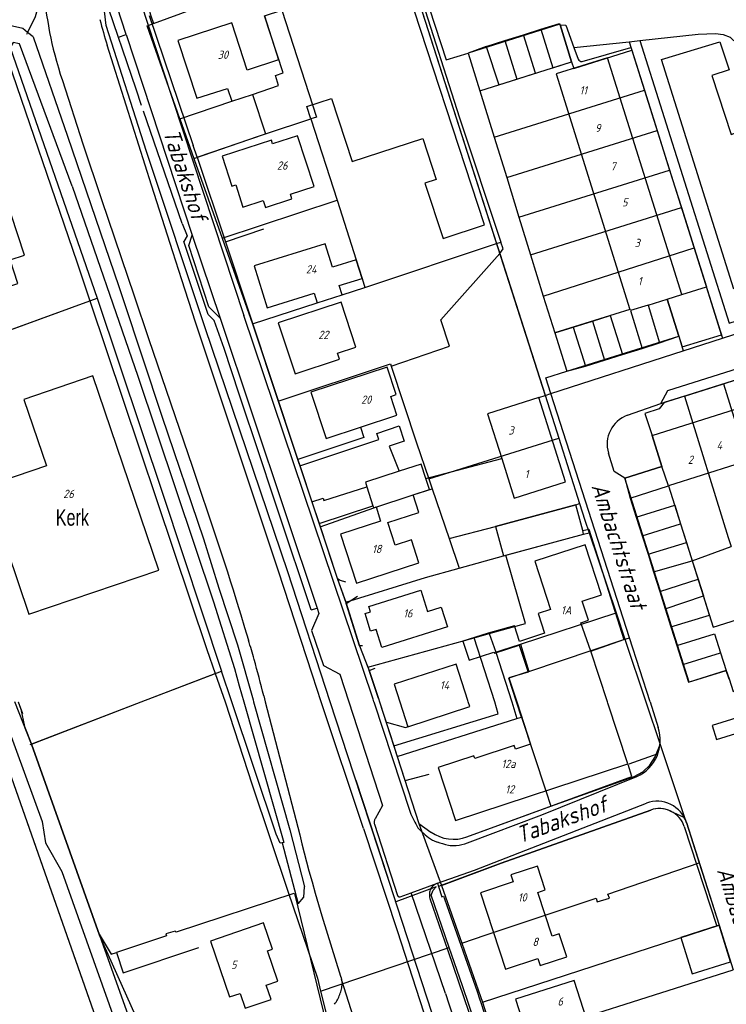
# Model space of a CAD drawing. Extents: x 124314 to 128016, y 450271 to 453716.
# Tile 30 of 40: x 125175 to 125282, y 450954 to 451103. Entities that reach past the tile are written whole.
import ezdxf
from ezdxf.enums import TextEntityAlignment as Align

# ---------------------------------------------------------------- set-up
doc = ezdxf.new("R2010")
doc.units = 0
doc.header["$MEASUREMENT"] = 0
for name, color, linetype in [('Default_113', 7, 'Continuous'), ('Default_117', 7, 'Continuous'), ('Default_119', 7, 'Continuous'), ('Default_21', 40, 'Continuous'), ('Default_22', 7, 'Continuous'), ('Default_4', 1, 'Continuous'), ('Default_48', 140, 'Continuous'), ('Default_6', 7, 'Continuous'), ('Default_79', 2, 'Continuous'), ('Default_80', 7, 'Continuous'), ('Default_87', 72, 'Continuous'), ('Default_99', 2, 'Continuous')]:
    doc.layers.add(name, color=color, linetype=linetype)
doc.styles.get("Standard").update_dxf_attribs({"font": 'ARIAL.TTF'})
doc.styles.add('Style-ENGINEERING', font='isoct.shx', dxfattribs={"oblique": 15})

msp = doc.modelspace()

# ---------------------------------------------------------------- linework, layer by layer
at = {"layer": 'Default_21', "lineweight": -3, "flags": 128}
for points in [[(125222.26, 451000), (125215.83, 451019.7), (125203.32, 451056.62), (125194.45, 451083.3), (125188.37, 451102.4), (125187.36, 451111.13), (125187.23, 451114.13), (125187.84, 451123.68), (125189.95, 451132.22), (125192.24, 451138), (125196.34, 451145.34), (125199.52, 451149.72), (125204.67, 451155.12), (125212.14, 451160.69), (125216.99, 451163.23)], [(125195.49, 451102.66), (125213.56, 451109.33)], [(125235.82, 451107.24), (125241.81, 451088.42), (125248.1, 451069.57)], [(125199.5, 451088.27), (125207.35, 451090.92), (125210.51, 451091.95), (125214.46, 451093.3), (125213.96, 451094.82), (125215.12, 451095.2), (125212.3, 451103.82), (125214.95, 451104.69)], [(125214.95, 451104.69), (125220.17, 451088.52), (125219.35, 451088.23)], [(125199.5, 451088.27), (125194.56, 451102.32), (125195.49, 451102.66)], [(125254.16, 451101.81), (125256.98, 451102.69)], [(125256.98, 451102.69), (125257.05, 451102.47)], [(125172.81, 451101.16), (125172.88, 451098.87), (125183.89, 451066.62), (125185.88, 451060.7)], [(125251.5, 451100.97), (125254.16, 451101.81)], [(125254.16, 451101.81), (125255.94, 451095.97), (125258.81, 451096.87)], [(125257.05, 451102.47), (125257.91, 451102.42), (125259.15, 451099.02), (125259.79, 451097.29)], [(125257.05, 451102.47), (125258.81, 451096.87)], [(125245.89, 451099.2), (125248.71, 451100.09)], [(125248.71, 451100.09), (125251.5, 451100.97)], [(125248.71, 451100.09), (125250.5, 451094.25)], [(125250.5, 451094.25), (125253.35, 451095.15), (125251.5, 451100.97)], [(125245.89, 451099.2), (125243.13, 451098.21), (125244.93, 451092.5)], [(125245.89, 451099.2), (125247.8, 451093.4)], [(125258.81, 451096.87), (125259.12, 451095.88), (125267.92, 451098.64)], [(125260.4, 451096.91), (125267.79, 451099.05), (125267.92, 451098.64)], [(125267.92, 451098.64), (125269.82, 451092.59)], [(125247.8, 451093.4), (125250.5, 451094.25)], [(125244.93, 451092.5), (125247.8, 451093.4)], [(125244.93, 451092.5), (125247.1, 451085.45)], [(125247.1, 451085.45), (125269.82, 451092.59)], [(125269.82, 451092.59), (125271.75, 451086.48)], [(125199.5, 451088.27), (125201.62, 451082.24)], [(125201.62, 451082.24), (125211.27, 451085.55), (125212.46, 451085.98), (125219.35, 451088.23)], [(125219.35, 451088.23), (125223.31, 451075.93)], [(125248.99, 451079.35), (125271.75, 451086.48)], [(125271.75, 451086.48), (125273.64, 451080.48)], [(125247.1, 451085.45), (125248.99, 451079.35)], [(125201.62, 451082.24), (125201.67, 451082.11), (125205.91, 451070.18)], [(125250.83, 451073.37), (125273.64, 451080.48)], [(125273.64, 451080.48), (125275.43, 451074.8)], [(125248.99, 451079.35), (125250.83, 451073.37)], [(125205.91, 451070.18), (125223.31, 451075.93)], [(125223.31, 451075.93), (125226.21, 451066.89), (125227.09, 451064.08), (125227.52, 451062.73)], [(125252.6, 451067.64), (125275.43, 451074.8)], [(125275.43, 451074.8), (125277.34, 451068.74)], [(125250.83, 451073.37), (125252.6, 451067.64)], [(125205.91, 451070.18), (125210.52, 451057.22)], [(125227.52, 451062.73), (125247.45, 451069.36)], [(125247.45, 451069.36), (125248.1, 451069.57)], [(125247.93, 451067.85), (125248.43, 451068.57), (125248.1, 451069.57)], [(125254.52, 451061.41), (125277.34, 451068.74)], [(125277.34, 451068.74), (125279.2, 451062.82)], [(125231.5, 451050.8), (125240.31, 451053.83), (125239.01, 451057.82), (125247.93, 451067.85)], [(125252.6, 451067.64), (125254.52, 451061.41)], [(125210.52, 451057.22), (125220.27, 451060.41), (125224.07, 451061.59), (125227.52, 451062.73)], [(125273.26, 451060.95), (125275.47, 451061.64), (125279.2, 451062.82)], [(125275.02, 451055.35), (125275.53, 451053.71), (125281.48, 451055.57), (125279.2, 451062.82)], [(125254.52, 451061.41), (125256.25, 451055.83)], [(125270.4, 451060.06), (125273.26, 451060.95)], [(125273.26, 451060.95), (125275.02, 451055.35)], [(125156.68, 451050.08), (125171.2, 451055.34), (125185.88, 451060.7)], [(125185.88, 451060.7), (125203.6, 451007.91), (125204.85, 451004.3)], [(125270.4, 451060.06), (125267.7, 451059.23), (125269.47, 451053.49)], [(125270.4, 451060.06), (125272.12, 451054.32)], [(125261.95, 451057.62), (125264.63, 451058.46), (125266.52, 451052.56)], [(125210.52, 451057.22), (125214.41, 451045.5)], [(125256.25, 451055.83), (125259.03, 451056.7)], [(125259.03, 451056.7), (125261.95, 451057.62)], [(125259.03, 451056.7), (125260.9, 451050.8)], [(125261.95, 451057.62), (125263.8, 451051.71)], [(125256.25, 451055.83), (125258.06, 451050.04), (125260.9, 451050.8)], [(125272.12, 451054.32), (125275.02, 451055.35)], [(125266.52, 451052.56), (125269.47, 451053.49)], [(125269.47, 451053.49), (125272.12, 451054.32)], [(125263.8, 451051.71), (125266.52, 451052.56)], [(125214.41, 451045.5), (125231.37, 451051.17), (125231.5, 451050.8)], [(125231.5, 451050.8), (125235.34, 451039.19), (125237.18, 451033.77)], [(125260.9, 451050.8), (125263.8, 451051.71)], [(125281.78, 451048.15), (125287.72, 451050.04)], [(125275.91, 451046.29), (125281.78, 451048.15)], [(125281.78, 451048.15), (125288.87, 451025.4)], [(125275.91, 451046.29), (125272.82, 451045.31), (125272.08, 451044.33), (125269.91, 451043.66), (125270.98, 451040.31), (125272.46, 451035.62)], [(125275.91, 451046.29), (125282.52, 451024.88), (125282.96, 451023.49)], [(125214.41, 451045.5), (125220.73, 451026.51)], [(125237.18, 451033.77), (125256.86, 451039.92)], [(125272.46, 451035.62), (125266.86, 451033.85), (125267.68, 451030.83)], [(125267.68, 451030.83), (125273.48, 451032.71), (125272.46, 451035.62)], [(125237.18, 451033.77), (125237.7, 451032.26)], [(125220.73, 451026.51), (125228.85, 451029.37), (125234.81, 451031.32), (125237.7, 451032.26)], [(125237.7, 451032.26), (125240.27, 451024.7)], [(125240.27, 451024.7), (125247.29, 451026.54), (125259.43, 451029.83), (125260.01, 451030)], [(125267.68, 451030.83), (125268.59, 451027.93)], [(125268.59, 451027.93), (125274.41, 451029.76), (125275.3, 451026.93)], [(125220.73, 451026.51), (125223.31, 451018.74), (125224.62, 451015.1)], [(125268.59, 451027.93), (125269.48, 451025.13)], [(125269.48, 451025.13), (125275.3, 451026.93)], [(125275.3, 451026.93), (125276.19, 451024.11)], [(125248.86, 451022.21), (125260.63, 451025.39), (125261.44, 451025.6)], [(125269.48, 451025.13), (125270.37, 451022.33)], [(125240.27, 451024.7), (125241.79, 451020.25)], [(125270.37, 451022.33), (125276.19, 451024.11)], [(125276.19, 451024.11), (125277.06, 451021.36)], [(125277.06, 451021.36), (125282.96, 451023.49)], [(125241.79, 451020.25), (125248.49, 451022.11), (125248.86, 451022.21)], [(125246.33, 451010.34), (125251.83, 451011.87), (125248.86, 451022.21)], [(125270.37, 451022.33), (125271.2, 451019.7)], [(125271.2, 451019.7), (125277.06, 451021.36)], [(125277.06, 451021.36), (125277.94, 451018.58)], [(125224.62, 451015.1), (125236.67, 451018.82), (125241.79, 451020.25)], [(125271.2, 451019.7), (125272.14, 451016.72)], [(125272.14, 451016.72), (125277.94, 451018.58)], [(125277.94, 451018.58), (125278.75, 451016.02)], [(125272.14, 451016.72), (125272.97, 451014.09)], [(125224.62, 451015.1), (125226.71, 451008.49), (125227.98, 451005.25)], [(125272.97, 451014.09), (125278.75, 451016.02)], [(125273.84, 451011.35), (125279.67, 451013.11), (125278.75, 451016.02)], [(125251.09, 451008.73), (125265.54, 451013.47)], [(125272.97, 451014.09), (125273.84, 451011.35)], [(125244.04, 451009.71), (125246.33, 451010.34)], [(125246.33, 451010.34), (125247.31, 451007.5)], [(125273.84, 451011.35), (125274.74, 451008.51)], [(125274.74, 451008.51), (125280.41, 451010.3), (125281.35, 451007.42)], [(125227.98, 451005.25), (125244.04, 451009.71)], [(125247.19, 451000), (125244.04, 451009.71)], [(125247.31, 451007.5), (125248.26, 451007.81), (125251.09, 451008.73)], [(125251.09, 451008.73), (125252.35, 451004.61)], [(125252.35, 451004.61), (125266.88, 451009.48)], [(125247.31, 451007.5), (125249.76, 451000)], [(125274.74, 451008.51), (125275.63, 451005.66)], [(125275.63, 451005.66), (125281.35, 451007.42)], [(125281.35, 451007.42), (125282.22, 451004.76)], [(125275.63, 451005.66), (125276.49, 451002.95), (125282.22, 451004.76)], [(125193.64, 451000), (125204.85, 451004.3)], [(125204.85, 451004.3), (125206.36, 451000)], [(125227.98, 451005.25), (125228.18, 451004.74), (125229.57, 451000.52)], [(125252.35, 451004.61), (125249.3, 451003.58)], [(125282.22, 451004.76), (125282.63, 451003.46), (125283.28, 451001.55), (125289.23, 451003.47)], [(125250.47, 451000), (125249.3, 451003.58)], [(125169.94, 451000), (125190.81, 450940.62)], [(125175.03, 451000), (125175.44, 450998.89), (125176.01, 450996.25), (125177.05, 450993.61)], [(125177.05, 450993.61), (125193.64, 451000)], [(125206.36, 451000), (125210.46, 450987.44), (125215.9, 450971.19), (125220.33, 450958.15), (125220.81, 450956.21)], [(125240.29, 450962.82), (125237.57, 450970.72), (125237.87, 450971.47), (125238.29, 450972), (125232.19, 450969.73), (125225.84, 450989.06), (125222.26, 451000)], [(125229.57, 451000.52), (125229.74, 451000)], [(125229.74, 451000), (125231.89, 450993.33)], [(125231.89, 450993.33), (125247.71, 450998.19), (125247.19, 451000)], [(125249.76, 451000), (125250.51, 450997.48)], [(125251.23, 450997.7), (125250.47, 451000)], [(125232.41, 450991.74), (125250.51, 450997.48)], [(125250.51, 450997.48), (125251.23, 450997.7)], [(125251.23, 450997.7), (125254.9, 450986.52), (125255.66, 450984.19)], [(125177.05, 450993.61), (125187.36, 450964.66), (125190.15, 450956.75), (125195.41, 450942.09)], [(125231.89, 450993.33), (125232.41, 450991.74)], [(125255.66, 450984.19), (125268.28, 450988.69), (125269.6, 450989.41), (125270.65, 450990.4), (125271.46, 450991.66), (125272.19, 450993.53)], [(125232.41, 450991.74), (125235.69, 450981.57)], [(125239.12, 450972.2), (125248.16, 450975.6), (125270.78, 450983.62)], [(125242.94, 450979.54), (125255.66, 450984.19)], [(125273.68, 450983.52), (125275.87, 450982.47)], [(125235.69, 450981.57), (125239.12, 450972.2)], [(125235.69, 450981.57), (125237.52, 450980.27)], [(125242.18, 450963.47), (125245.87, 450964.72), (125262.53, 450970.27), (125262.65, 450969.73), (125264.55, 450970.27), (125264.31, 450970.87), (125278.12, 450975.64)], [(125239.12, 450972.2), (125242.18, 450963.47)], [(125245.3, 450954.51), (125281.13, 450966.17)], [(125220.81, 450956.21), (125240.29, 450962.82)], [(125246.17, 450945.56), (125242.28, 450957.03), (125240.29, 450962.82)], [(125242.18, 450963.47), (125245.01, 450955.41), (125245.3, 450954.51)], [(125247.38, 450948.03), (125283.28, 450959.43)], [(125220.81, 450956.21), (125221.83, 450952.02), (125222.09, 450951.2)], [(125245.3, 450954.51), (125247.38, 450948.03)]]:
    msp.add_lwpolyline(points, dxfattribs=at)
at = {"layer": 'Default_21', "lineweight": -3}
for centre, major_axis, end_param in [((125238.42, 451116.66), (-35.9, 27.39), 0.966928), ((125260.46, 451097.68), (-0.674, -0.388), 0.967336), ((125272.1, 450979.89), (1.58, 3.63), 0.752415), ((125240.93, 450985.07), (-3.4, -4.8), 0.967526)]:
    msp.add_ellipse(centre, major_axis=major_axis, ratio=1, start_param=0, end_param=end_param, dxfattribs=at)
at = {"layer": 'Default_22', "lineweight": -3, "flags": 128}
for points in [[(125233.68, 451112.37), (125247.45, 451069.36)], [(125247.45, 451069.36), (125247.93, 451067.85)], [(125247.93, 451067.85), (125254.8, 451046.41), (125256.86, 451039.92)], [(125256.86, 451039.92), (125260.01, 451030)], [(125260.01, 451030), (125260.79, 451027.51), (125261.44, 451025.6)], [(125261.44, 451025.6), (125265.54, 451013.47)], [(125265.54, 451013.47), (125266.88, 451009.48)], [(125266.88, 451009.48), (125270.04, 451000)], [(125270.04, 451000), (125272.19, 450993.53)], [(125272.19, 450993.53), (125275.87, 450982.47)], [(125275.87, 450982.47), (125276.05, 450982.09), (125276.19, 450981.7), (125278.12, 450975.64)], [(125278.12, 450975.64), (125281.13, 450966.17)], [(125281.13, 450966.17), (125283.28, 450959.43)]]:
    msp.add_lwpolyline(points, dxfattribs=at)
at = {"layer": 'Default_4', "lineweight": -3, "flags": 128}
for points in [[(125212.46, 451085.98), (125219.35, 451088.23), (125218.74, 451090.09), (125222.46, 451091.3), (125225.57, 451081.78), (125236.26, 451085.28), (125238.29, 451079.06), (125236.6, 451078.51), (125239.34, 451070.12), (125245.64, 451072.18), (125233.07, 451110.62), (125215.68, 451104.93), (125215.34, 451105.98)], [(125212.3, 451103.82), (125214.46, 451097.19), (125209.68, 451095.63), (125207.35, 451102.76), (125199.21, 451100.1), (125202.07, 451091.35), (125206.71, 451092.86), (125207.35, 451090.92), (125210.51, 451091.95), (125212.46, 451085.98)], [(125275.02, 451055.35), (125273.26, 451060.95), (125275.47, 451061.64), (125264.23, 451097.48), (125256.46, 451095.04), (125267.64, 451059.4), (125256.25, 451055.83), (125258.06, 451050.04)], [(125219.81, 451078.02), (125217.33, 451085.68), (125213.55, 451084.46), (125213.37, 451085.03), (125205.9, 451082.61), (125207.37, 451078.05), (125207.98, 451078.24), (125209.06, 451074.89), (125212.11, 451075.88), (125212.45, 451074.84), (125216.47, 451076.14), (125216.23, 451076.86), (125219.81, 451078.02)], [(125176, 451067.63), (125173.97, 451073.78), (125168.2, 451071.88), (125167.18, 451074.96), (125161.61, 451073.12), (125162.79, 451069.55), (125158.78, 451068.22), (125160.57, 451062.8), (125168.03, 451065.26), (125169.29, 451061.43), (125174.98, 451063.31), (125173.8, 451066.9), (125176, 451067.63)], [(125227.09, 451064.08), (125226.21, 451066.89), (125222.61, 451065.77), (125221.5, 451069.34), (125210.75, 451066), (125212.72, 451059.66), (125219.82, 451061.86), (125220.27, 451060.41), (125224.07, 451061.59), (125223.62, 451063.01), (125227.09, 451064.08)], [(125226.13, 451053.7), (125223.9, 451060.5), (125214.41, 451057.39), (125216.94, 451049.66), (125223.69, 451051.88), (125223.38, 451052.8), (125226.13, 451053.7)], [(125258.06, 451050.04), (125275.02, 451055.35)], [(125232.36, 451043.38), (125231.42, 451046.22), (125232.26, 451046.5), (125230.89, 451050.68), (125219.34, 451046.89), (125221.65, 451039.86), (125226.83, 451041.56)], [(125266.86, 451033.85), (125272.46, 451035.62), (125270.98, 451040.31), (125306.75, 451051.62), (125309.16, 451043.98), (125273.48, 451032.71), (125280.25, 451011.29), (125315.96, 451022.57), (125316.09, 451022.15)], [(125196.31, 451019.95), (125186.34, 451049.32), (125175.9, 451045.77), (125179.31, 451035.71), (125170.08, 451032.58), (125176.64, 451013.27), (125196.31, 451019.95)], [(125253.82, 451046.06), (125246.07, 451043.6), (125248.22, 451036.81)], [(125248.22, 451036.81), (125250.1, 451030.85), (125257.86, 451033.31), (125253.82, 451046.06)], [(125226.83, 451041.56), (125232.36, 451043.38)], [(125236.74, 451033.8), (125236.03, 451035.97), (125232.68, 451034.89)], [(125232.68, 451034.89), (125227.59, 451033.23), (125227.81, 451032.56)], [(125228.74, 451029.69), (125228.85, 451029.37), (125229.21, 451029.49), (125229.9, 451027.35), (125223.82, 451025.37), (125226.22, 451017.98), (125235.69, 451021.06), (125234.57, 451024.5), (125232.09, 451023.7), (125230.97, 451027.14), (125235.67, 451028.67), (125234.81, 451031.32), (125237.28, 451032.12), (125236.74, 451033.8)], [(125227.81, 451032.56), (125228.74, 451029.69)], [(125282.64, 451003.41), (125282.22, 451004.76), (125276.61, 451002.98), (125266.86, 451033.85)], [(125261.72, 451007.68), (125260.21, 451011.98), (125261.35, 451012.36), (125260.41, 451015.23), (125263.32, 451016.17), (125260.87, 451023.75), (125253.23, 451021.31), (125255.59, 451013.99), (125253.72, 451013.38), (125254.71, 451010.38), (125250.9, 451009.15), (125250.14, 451011.51), (125246.17, 451010.41), (125242.36, 451009.17), (125243.3, 451006.32), (125247.05, 451007.54), (125247.11, 451007.37), (125250.88, 451008.59), (125252.25, 451004.47), (125249.3, 451003.61)], [(125240.02, 451011.36), (125230.07, 451008.24), (125229.21, 451010.97), (125228.38, 451010.71), (125227.54, 451013.37), (125228.34, 451013.62), (125228.09, 451014.41), (125235.97, 451016.88), (125236.97, 451013.68), (125239.08, 451014.34), (125240.02, 451011.36)], [(125264.24, 451000), (125261.72, 451007.68)], [(125243.17, 451000), (125243.09, 451000.22), (125241.31, 451005.72), (125231.92, 451002.67), (125232.79, 451000)], [(125249.3, 451003.61), (125250.49, 451000)], [(125232.79, 451000), (125232.79, 451000), (125234.01, 450996.23), (125243.4, 450999.28)], [(125250.49, 451000), (125250.54, 450999.85), (125252.59, 450993.59), (125250.33, 450992.85), (125250.11, 450993.37), (125244.16, 450991.42), (125244.02, 450991.84), (125238.62, 450990.06), (125241.25, 450982.04), (125267.32, 450990.59)], [(125243.4, 450999.28), (125243.17, 451000)], [(125267.32, 450990.59), (125264.31, 450999.78), (125264.24, 451000), (125264.24, 451000)], [(125258.09, 450961.41), (125256.94, 450964.9), (125255.84, 450964.54), (125253.68, 450971.16), (125254.79, 450971.52), (125253.62, 450975.11), (125249.6, 450973.8), (125249.95, 450972.73), (125244.99, 450971.11), (125248.78, 450959.52), (125253.68, 450961.12), (125254.07, 450960.09), (125258.09, 450961.41)], [(125214.32, 450957.73), (125212.76, 450962.29), (125213.52, 450962.55), (125212.16, 450966.52), (125204.12, 450963.76), (125207, 450955.34), (125208.64, 450955.85), (125209.4, 450953.62), (125213.3, 450954.96), (125212.55, 450957.13), (125214.32, 450957.73)], [(125282.85, 450960.66), (125281.14, 450966.17), (125275.33, 450964.34), (125277.06, 450958.83), (125282.85, 450960.66)], [(125262.45, 450947.61), (125259.19, 450957.83), (125250.33, 450955.01), (125253.59, 450944.78), (125262.45, 450947.61)]]:
    msp.add_lwpolyline(points, dxfattribs=at)
at = {"layer": 'Default_48', "lineweight": -3, "flags": 128}
for points in [[(125183.18, 451078.04), (125175.24, 451099.61), (125174.26, 451099.8), (125173.84, 451099.02), (125187, 451061.08)], [(125183.18, 451078.04), (125193.15, 451049.31), (125204.58, 451015.14), (125207.79, 451005.03), (125208.5, 451002.43)], [(125187, 451061.08), (125196.97, 451031.3), (125205.79, 451004.66)], [(125207.35, 451000), (125205.79, 451004.66)], [(125208.5, 451002.43), (125209.19, 451000)], [(125169.94, 451000), (125169.94, 451000), (125192.06, 450937.05), (125190.91, 450930.14), (125186.95, 450925.27), (125181.93, 450922.14), (125179.7, 450918.68), (125181.68, 450908.65), (125181, 450907.51), (125180.89, 450906.53), (125180.91, 450905.63), (125181.88, 450899.54), (125177.06, 450898.09), (125171.52, 450919.08), (125162.26, 450954.8), (125150.23, 451000), (125150.23, 451000)], [(125215.01, 450978.66), (125214.7, 450978.62), (125214.06, 450979.96), (125207.35, 451000)], [(125209.19, 451000), (125215.26, 450978.72), (125215.01, 450978.66)]]:
    msp.add_lwpolyline(points, dxfattribs=at)
at = {"layer": 'Default_6', "lineweight": -3, "flags": 128}
for points in [[(125257.05, 451102.47), (125257.01, 451102.58), (125243.13, 451098.21)], [(125243.13, 451098.21), (125244.93, 451092.5), (125258.81, 451096.87), (125257.05, 451102.47)], [(125260.49, 451025.91), (125259.43, 451029.83), (125247.29, 451026.54), (125248.49, 451022.11), (125260.63, 451025.39), (125260.49, 451025.91)]]:
    msp.add_lwpolyline(points, dxfattribs=at)
at = {"layer": 'Default_79', "lineweight": -3, "flags": 128}
for points in [[(125176.44, 451101.33), (125175.71, 451101.93), (125173.24, 451102.46), (125166.36, 451100.54), (125164.11, 451097.59)], [(125177.29, 451100.64), (125176.44, 451101.33)], [(125206.4, 451069.61), (125212.24, 451071.58)], [(125223.31, 451018.74), (125224.69, 451014.9)], [(125226.71, 451008.49), (125228.18, 451004.74)], [(125215.01, 450978.66), (125217.41, 450969.44), (125218.28, 450970.45), (125218.37, 450971.99)]]:
    msp.add_lwpolyline(points, dxfattribs=at)
at = {"layer": 'Default_80', "lineweight": -3, "flags": 128}
for points in [[(125193.71, 451090.27), (125192.87, 451092.72), (125188.12, 451106.84), (125187.36, 451111.13), (125187.17, 451115.44), (125187.83, 451123.55), (125189.95, 451132.22), (125192.24, 451138), (125194.59, 451142.67), (125197.82, 451147.47), (125198.85, 451148.83), (125201.38, 451151.86)], [(125232.82, 451115.06), (125254.81, 451046.38)], [(125178.15, 451105.62), (125177.62, 451103.71), (125176.44, 451101.33)], [(125176.44, 451101.33), (125176.27, 451100.99)], [(125147.99, 451093.01), (125145.88, 451092.27), (125147.82, 451073.45), (125148.48, 451067.97), (125149.57, 451065.03), (125156.75, 451049.92), (125173.54, 451056.22), (125187, 451061.08)], [(125199.86, 451072.41), (125194.01, 451089.42)], [(125202.14, 451082.42), (125212.46, 451085.98)], [(125199.86, 451072.41), (125200.62, 451070.55), (125200.13, 451069.66)], [(125209.45, 451043.71), (125208.49, 451046.58), (125206.21, 451053.47), (125204.71, 451057.7), (125203.81, 451058.61), (125200.13, 451069.66)], [(125219.37, 451013.92), (125214.51, 451028.57), (125210.7, 451039.95), (125209.45, 451043.71)], [(125260.49, 451025.91), (125261.39, 451026.12), (125266.71, 451009.42)], [(125193.64, 451000), (125205.79, 451004.66)], [(125175.03, 451000), (125175.03, 451000), (125175.69, 450998.21)], [(125176.84, 450993.56), (125193.64, 451000)], [(125229.57, 451000.52), (125229.74, 451000)], [(125229.74, 451000), (125229.74, 451000), (125235.69, 450981.57), (125237.52, 450980.27)], [(125242.94, 450979.54), (125267.92, 450988.67), (125267.36, 450990.51)], [(125244.36, 450931.46), (125243.75, 450933.43), (125239.04, 450948.78), (125237.67, 450952.96), (125232.45, 450968.93), (125230.17, 450975.94), (125226.21, 450988.09)], [(125233.6, 450988.1), (125237.24, 450989.07)], [(125216.78, 450971), (125198.92, 450965.11), (125198.78, 450965.29), (125197.38, 450964.86), (125197.46, 450964.58), (125189.89, 450962.04), (125190.91, 450958.99), (125202.4, 450962.83)], [(125216.84, 450971), (125221.7, 450951.09), (125196.81, 450942.54), (125198.7, 450935.77), (125202.78, 450924.86)]]:
    msp.add_lwpolyline(points, dxfattribs=at)
at = {"layer": 'Default_80', "lineweight": -3}
msp.add_ellipse((125240.93, 450985.07), major_axis=(-3.4, -4.8), ratio=1, start_param=0, end_param=0.967526, dxfattribs=at)
at = {"layer": 'Default_87', "lineweight": -3, "flags": 128}
for points in [[(125177.29, 451100.64), (125182.47, 451085.63), (125190.28, 451062.85), (125190.92, 451060.91), (125196.76, 451043.25), (125203.09, 451024.69), (125205.4, 451017.2), (125208.21, 451008.64), (125210.59, 451000.29), (125210.67, 451000)], [(125210.67, 451000), (125216.15, 450980.63), (125218.37, 450971.99)]]:
    msp.add_lwpolyline(points, dxfattribs=at)
at = {"layer": 'Default_99', "lineweight": -3, "flags": 128}
for points in [[(125191.38, 451101.03), (125189.34, 451107.27)], [(125236.46, 451107.56), (125239.83, 451097.17), (125243.13, 451098.21)], [(125193.61, 451105.8), (125196.88, 451095.8), (125209.19, 451058.46)], [(125179.15, 451104.95), (125179.32, 451103.96), (125179.51, 451102.97)], [(125179.51, 451102.97), (125179.77, 451101.32)], [(125194.87, 451103.9), (125201.54, 451084.22)], [(125179.77, 451101.32), (125179.95, 451100.47), (125180.14, 451099.63)], [(125190.23, 451100.62), (125191.38, 451101.03)], [(125191.38, 451101.03), (125201.38, 451070.65)], [(125257.05, 451102.47), (125257.91, 451102.42), (125259.15, 451099.02), (125267.51, 451099.92)], [(125269.13, 451100.1), (125277.95, 451101.06), (125280.61, 451101.14), (125281.77, 451101.01), (125282.81, 451100.61), (125283.98, 451099.52), (125285.13, 451098.5)], [(125180.14, 451099.63), (125180.35, 451098.79), (125180.56, 451097.95)], [(125267.51, 451099.92), (125269.13, 451100.1)], [(125267.51, 451099.92), (125281.65, 451055.04)], [(125269.13, 451100.1), (125282.68, 451057.32), (125293.54, 451060.81), (125292.15, 451065.12), (125283.38, 451062.44), (125272.41, 451097.22), (125281.26, 451099.9), (125282.67, 451095.67), (125280.03, 451094.81), (125282.97, 451085.9), (125284.43, 451086.41), (125286.34, 451080.9), (125288.02, 451081.43), (125290.37, 451074.54), (125291.11, 451074.68), (125292.25, 451071.13), (125295.65, 451072.07), (125296.15, 451070.65), (125298.69, 451071.35), (125300.63, 451065.15), (125295.34, 451063.38), (125295.88, 451061.58), (125304, 451064.23)], [(125220.91, 451000), (125219.58, 451004.03), (125214.36, 451019.95), (125208.27, 451038.25), (125201.87, 451057.46), (125199.8, 451063.86), (125198.43, 451068.1), (125195.23, 451078.23), (125188.51, 451099.41)], [(125180.56, 451097.95), (125180.83, 451096.97), (125181.11, 451095.99)], [(125181.11, 451095.99), (125181.41, 451095.01), (125181.72, 451094.04)], [(125181.72, 451094.04), (125184.8, 451084.46), (125187.62, 451076.04), (125192.57, 451061.46), (125194.76, 451054.98), (125201.4, 451035.5), (125205.01, 451024.83)], [(125202.14, 451082.42), (125201.54, 451084.22)], [(125202.14, 451082.42), (125206.4, 451069.61)], [(125205.6, 451058.05), (125203.91, 451059.81), (125200.85, 451069.08), (125201.38, 451070.65)], [(125201.38, 451070.65), (125205.6, 451058.05)], [(125206.4, 451069.61), (125217.21, 451037.1)], [(125281.65, 451055.04), (125300.84, 451061.23)], [(125205.6, 451058.05), (125220.28, 451014.19)], [(125228.88, 451000), (125228.75, 451000.39), (125209.19, 451058.46)], [(125272.33, 451045.16), (125273.36, 451047.13), (125304.18, 451056.86)], [(125272.33, 451045.16), (125305.3, 451055.61)], [(125275.02, 451055.35), (125275.71, 451053.12)], [(125275.71, 451053.12), (125281.65, 451055.04)], [(125255.65, 451046.66), (125275.71, 451053.12)], [(125255.65, 451046.66), (125254.89, 451049.04), (125258.06, 451050.04)], [(125253.82, 451046.06), (125254.81, 451046.38)], [(125254.81, 451046.38), (125255.65, 451046.66)], [(125267.55, 451009.71), (125255.65, 451046.66)], [(125267.27, 451043.37), (125272.33, 451045.16)], [(125226.83, 451041.56), (125227.36, 451039.99), (125217.35, 451036.69)], [(125217.67, 451035.72), (125229.62, 451039.69), (125229.3, 451040.64), (125232.7, 451041.77), (125233.46, 451039.47), (125231.17, 451038.71), (125232.68, 451034.89)], [(125217.21, 451037.1), (125217.8, 451035.32)], [(125266.86, 451033.85), (125265.26, 451034.85), (125264.4, 451037.63)], [(125236.74, 451033.8), (125248.22, 451036.81)], [(125217.8, 451035.32), (125219.48, 451030.28)], [(125219.48, 451030.28), (125221.18, 451030.85), (125221.32, 451030.46), (125227.81, 451032.56)], [(125219.48, 451030.28), (125220.57, 451027.01)], [(125220.57, 451027.01), (125228.74, 451029.69)], [(125220.57, 451027.01), (125223.31, 451018.74)], [(125205.01, 451024.83), (125205.85, 451022.24), (125206.69, 451019.66)], [(125206.69, 451019.66), (125207.12, 451018.3), (125207.55, 451016.94)], [(125223.31, 451018.74), (125223.79, 451018.42), (125224.57, 451018.14)], [(125207.55, 451016.94), (125208.13, 451015.06), (125208.71, 451013.18)], [(125224.69, 451014.9), (125226.37, 451015.99)], [(125226.71, 451008.49), (125224.69, 451014.9)], [(125208.71, 451013.18), (125209.31, 451011.25), (125209.91, 451009.32)], [(125219.37, 451013.92), (125220.28, 451014.19)], [(125220.28, 451014.19), (125220.56, 451013.35), (125219.42, 451010.77), (125221.27, 451005.49), (125223.7, 451004.19)], [(125261.72, 451007.68), (125266.71, 451009.42)], [(125266.71, 451009.42), (125267.55, 451009.71)], [(125270.68, 451000), (125267.55, 451009.71)], [(125227.15, 451008.49), (125226.71, 451008.49)], [(125223.7, 451004.19), (125225.07, 451000)], [(125228.18, 451004.74), (125229.09, 451005.07)], [(125229.57, 451000.52), (125228.18, 451004.74)], [(125172, 451000), (125172, 451000), (125178.68, 450981.87), (125179.14, 450978.63), (125181.65, 450974.3), (125184.04, 450967.51), (125194.87, 450937.16), (125192.75, 450930.42), (125190.49, 450922.8), (125188.16, 450913.9), (125186.75, 450913.38), (125186.65, 450911.32), (125187.97, 450911.2), (125187.28, 450906.29), (125186.99, 450901.99)], [(125196.3, 450942.5), (125192.78, 450952.54), (125187.36, 450964.66), (125177.05, 450993.61), (125174.52, 451000), (125174.52, 451000)], [(125212.2, 451000.91), (125212.44, 451000)], [(125212.44, 451000), (125217.64, 450979.86)], [(125227.28, 450980.82), (125220.91, 451000)], [(125225.07, 451000), (125230.2, 450984.28), (125229.07, 450982.31)], [(125228.88, 451000), (125234.35, 450983.29)], [(125270.68, 451000), (125271.9, 450996.13)], [(125283.77, 451000), (125284.47, 450997.76), (125280.1, 450996.42), (125280.72, 450994.29), (125285.14, 450995.68), (125287.02, 450989.91)], [(125230.77, 450996.92), (125233.65, 450996.13), (125234.23, 450996.33)], [(125267.5, 450990.63), (125271.9, 450992.16)], [(125243.03, 450978.65), (125254.32, 450982.88), (125268.69, 450988.7)], [(125238.48, 450972.54), (125244.11, 450974.54), (125270.15, 450984.68)], [(125270.78, 450983.62), (125248.16, 450975.6), (125238.65, 450972.03)], [(125228.94, 450981.93), (125228.93, 450981.81), (125228.93, 450981.7)], [(125228.99, 450982.13), (125228.96, 450982.03), (125228.94, 450981.93)], [(125229.07, 450982.31), (125229.03, 450982.22), (125228.99, 450982.13)], [(125227.28, 450980.82), (125232.42, 450965.4), (125237.55, 450949.48)], [(125228.93, 450981.7), (125228.94, 450981.58), (125228.97, 450981.47)], [(125228.97, 450981.47), (125232.45, 450970.68)], [(125275.85, 450981.14), (125280.78, 450966.06)], [(125276.19, 450981.71), (125281.14, 450966.17)], [(125217.64, 450979.86), (125217.98, 450978.5), (125218.33, 450977.15)], [(125218.33, 450977.15), (125218.69, 450975.79), (125219.05, 450974.43)], [(125219.05, 450974.43), (125219.52, 450972.73), (125220.01, 450971.02)], [(125234.54, 450971.07), (125238.48, 450972.54)], [(125238.48, 450972.54), (125238.65, 450972.03)], [(125238.65, 450972.03), (125239.18, 450970.49), (125239.42, 450970.58), (125239.57, 450970.18), (125239.92, 450969.17), (125244.5, 450956.14), (125244.87, 450955.06), (125245.09, 450954.35), (125245.45, 450953.24), (125248.72, 450942.71), (125249.11, 450941.58), (125249.23, 450941.28), (125250.04, 450937.75), (125251.61, 450933.17), (125252.52, 450929.61), (125255.04, 450926.76), (125260.32, 450924.67), (125269.35, 450928.58), (125290.4, 450937.46)], [(125220.01, 450971.02), (125220.5, 450969.32), (125221.01, 450967.62)], [(125232.45, 450970.68), (125232.48, 450970.63), (125232.52, 450970.58)], [(125232.52, 450970.58), (125232.56, 450970.55), (125232.62, 450970.52)], [(125232.62, 450970.52), (125232.67, 450970.5), (125232.72, 450970.49)], [(125232.72, 450970.49), (125232.78, 450970.48), (125232.84, 450970.49)], [(125232.84, 450970.49), (125234.54, 450971.07)], [(125239.7, 450955.85), (125234.54, 450971.07)], [(125237.32, 450970.21), (125240.05, 450962.35), (125244.85, 450948.26), (125247.87, 450938.03)], [(125221.01, 450967.62), (125223.84, 450958.47)], [(125187.3, 450964.81), (125189.13, 450961.79), (125189.89, 450962.04)], [(125223.84, 450958.47), (125223.91, 450958.22), (125223.96, 450957.97)], [(125223.96, 450957.97), (125224.02, 450957.64), (125224.05, 450957.31)], [(125232.76, 450930.44), (125223.96, 450957.97)], [(125239.7, 450955.85), (125240.24, 450954.3), (125244.12, 450942.52), (125245.49, 450937.47), (125247.39, 450929.22)]]:
    msp.add_lwpolyline(points, dxfattribs=at)
at = {"layer": 'Default_99', "lineweight": -3}
for centre, major_axis, start_param, end_param in [((125251.68, 451119.54), (-63.17, -20.13), 6.222798, 6.283185), ((125268.81, 451039.01), (-1.55, 4.36), 0, 1.531825), ((125119.81, 450981.54), (90.09, 27.78), 6.251248, 6.283185), ((124880.06, 450916.31), (330.69, 90.12), 6.26653, 6.283185), ((125266.23, 450994.17), (2.46, -5.47), 0, 1.481981), ((125271.75, 450980.29), (4.44, 1.41), 0, 1.611635), ((125252.15, 450990.76), (-17.8, -7.47), 0, 0.136498), ((125272.1, 450979.89), (3.75, 1.25), 0, 1.590416), ((125238.86, 450983.5), (-3.33, -2.56), 0, 0.204282), ((125248.31, 450994.32), (-12.19, -14.01), 0, 0.071046), ((125240.68, 450984.12), (-3.54, -4.64), 0, 0.12567), ((125239.45, 450981.97), (-1.7, -2.89), 0, 0.22305), ((125244.06, 450996.58), (-5.63, -17.8), 0, 0.095367), ((125240.92, 450981.89), (-0.77, -3.57), 0, 0.328321), ((125240.46, 450985.9), (0.89, -7.64), 0, 0.225384), ((125239.02, 450970.87), (-1.74, 0.14), 5.884045, 6.283185), ((125239.07, 450970.83), (-1.66, 0.73), 5.835198, 6.283185), ((125239.05, 450970.84), (-1.16, 1.36), 5.90141, 6.283185), ((125242.27, 450970.91), (-4.94, -0.7), 6.122848, 6.283185), ((125215.76, 450958.72), (8.21, -2.24), 6.185669, 6.283185), ((125221.45, 450957.15), (2.6, 0.16), 5.961233, 6.283185), ((125215.22, 450958.93), (8.49, -3.24), 6.189116, 6.283185), ((125220.6, 450956.29), (2.77, -1.38), 6.008471, 6.283185)]:
    msp.add_ellipse(centre, major_axis=major_axis, ratio=1, start_param=start_param, end_param=end_param, dxfattribs=at)

# ---------------------------------------------------------------- texts
at = {"layer": 'Default_113', "lineweight": -3, "style": 'Style-ENGINEERING', "oblique": 15}
for s, p in [('30', (125206.02, 451097.95)), ('11', (125260.57, 451092.56)), ('9', (125262.77, 451086.85)), ('26', (125215, 451081.18)), ('7', (125265.07, 451081.05)), ('5', (125266.85, 451075.61)), ('3', (125268.74, 451069.46)), ('24', (125219.39, 451065.47)), ('1', (125269.11, 451063.68)), ('22', (125221.23, 451055.55)), ('20', (125227.71, 451045.74)), ('3', (125249.64, 451041.08)), ('4', (125281.16, 451038.83)), ('2', (125276.79, 451036.64)), ('1', (125251.99, 451034.49)), ('18', (125229.31, 451023.14)), ('16', (125234.01, 451013.39)), ('1A', (125257.97, 451013.87)), ('14', (125239.56, 451002.51)), ('12a', (125249.25, 450990.61)), ('12', (125249.43, 450986.75)), ('10', (125251.33, 450970.39)), ('8', (125253.3, 450963.67)), ('5', (125207.68, 450960.21)), ('6', (125257.08, 450954.64))]:
    msp.add_text(s, height=1.25, dxfattribs=at).set_placement(p, align=Align.MIDDLE_CENTER)
msp.add_text('26', height=1.25, rotation=359.1979, dxfattribs=at).set_placement((125182.65, 451031.48), align=Align.MIDDLE_CENTER)
at = {"layer": 'Default_117', "lineweight": -3, "style": 'Style-ENGINEERING', "oblique": 15}
for s, rotation, p in [('Tabakshof', 288.1268, (125200.34, 451079.8)), ('Ambachtstraat', 287.8734, (125265.99, 451023.61)), ('Tabakshof', 20.0663, (125257.3, 450982.19)), ('Ambachtstraat', 287.1659, (125284.88, 450965.42))]:
    msp.add_text(s, height=2.5, rotation=rotation, dxfattribs=at).set_placement(p, align=Align.MIDDLE_CENTER)
at = {"layer": 'Default_119', "lineweight": -3, "width": 0.7}
msp.add_text('Kerk', height=2.5, dxfattribs=at).set_placement((125183.23, 451027.91), align=Align.MIDDLE_CENTER)

doc.saveas('drawing.dxf')
